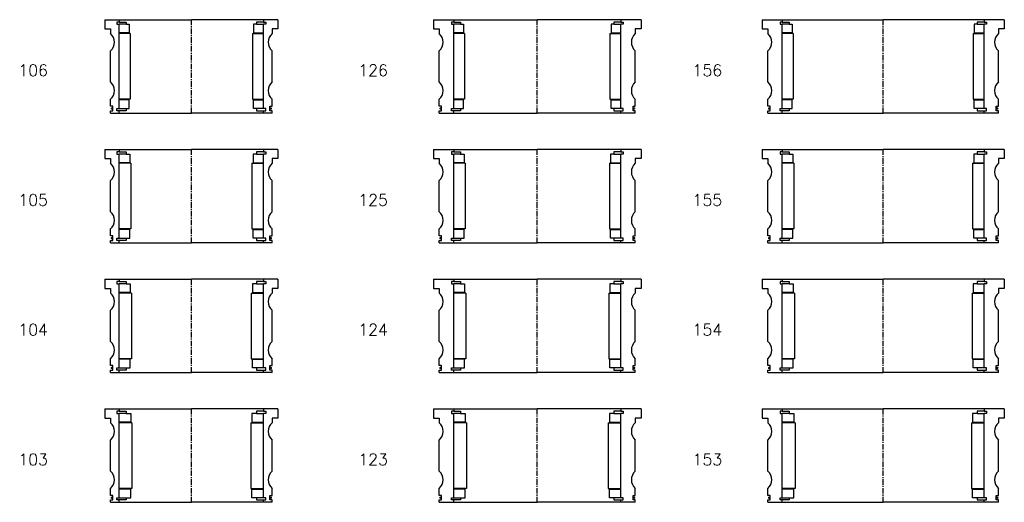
# Model space of a CAD drawing. Extents: x -2018 to 705, y -3434 to 3626.
# Tile 26 of 29: x -149 to 705, y 1746 to 2164. Entities that reach past the tile are written whole.
import ezdxf

# ---------------------------------------------------------------- set-up
doc = ezdxf.new("R2010")
doc.units = 0
doc.header["$LTSCALE"] = 0.15
doc.linetypes.add('CENTER', pattern=[50.8, 31.75, -6.35, 6.35, -6.35])
doc.layers.get('0').update_dxf_attribs({"linetype": 'CONTINUOUS'})
doc.layers.add('CENTER', color=9, linetype='CENTER')
doc.styles.add('ROMANS', font='romans')

# ---------------------------------------------------------------- blocks, each defined once
blk = doc.blocks.new('6S156T')
for p, q in [((-105, 40.5), (-87.5, 40.5)), ((-105, 40.5), (-105, 32.5)), ((-87.5, 38.5), (-89.5, 38.5)), ((-89.5, 38.5), (-89.5, 36.5)), ((-89.5, 36.5), (-87.5, 36.5)), ((-87.5, 40.5), (0, 40.5)), ((-87.5, 40.5), (-87.5, 38.5)), ((-87.5, 38.5), (-81.5, 38.5)), ((-87.5, -36.5), (-87.5, 36.5)), ((-81.5, 36.5), (-87.5, 36.5)), ((-81.5, 38.5), (-81.5, 36.5)), ((-81.5, 36.5), (-79, 36.5)), ((-79, 36.5), (-79, 29)), ((87.5, 40.5), (0, 40.5)), ((81.5, 36.5), (79, 36.5)), ((79, 36.5), (79, 29)), ((87.5, 38.5), (81.5, 38.5)), ((81.5, 38.5), (81.5, 36.5)), ((81.5, 36.5), (87.5, 36.5)), ((87.5, 40.5), (87.5, 38.5)), ((105, 40.5), (87.5, 40.5)), ((87.5, 38.5), (89.5, 38.5)), ((89.5, 36.5), (87.5, 36.5)), ((87.5, -36.5), (87.5, 36.5)), ((89.5, 38.5), (89.5, 36.5)), ((105, 40.5), (105, 32.5)), ((-105, 32.5), (-100, 32.5)), ((-100, 32.5), (-100, 28.5)), ((-79, 29), (-87.5, 29)), ((-78, 28.5), (-87.5, 28.5)), ((-78, 28.5), (-78, -28.5)), ((78, 28.5), (78, -28.5)), ((78, 28.5), (87.5, 28.5)), ((79, 29), (87.5, 29)), ((100, 32.5), (100, 28.5)), ((105, 32.5), (100, 32.5)), ((-100, -13.5), (-100, 13.5)), ((100, -13.5), (100, 13.5)), ((-100, -34.5), (-100, -28.5)), ((-78, -28.5), (-87.5, -28.5)), ((-79, -29), (-87.5, -29)), ((-79, -36.5), (-79, -29)), ((78, -28.5), (87.5, -28.5)), ((79, -36.5), (79, -29)), ((79, -29), (87.5, -29)), ((100, -34.5), (100, -28.5)), ((-98, -34.5), (-100, -34.5)), ((-100, -40.5), (-100, -38.5)), ((-100, -38.5), (-98, -38.5)), ((-100, -40.5), (-87.5, -40.5)), ((-98, -38.5), (-98, -34.5)), ((-89.5, -38.5), (-89.5, -36.5)), ((-89.5, -36.5), (-87.5, -36.5)), ((-87.5, -38.5), (-89.5, -38.5)), ((-87.5, -36.5), (-81.5, -36.5)), ((-87.5, -40.5), (-87.5, -38.5)), ((-81.5, -38.5), (-87.5, -38.5)), ((-87.5, -40.5), (0, -40.5)), ((-81.5, -36.5), (-81.5, -38.5)), ((-81.5, -36.5), (-79, -36.5)), ((87.5, -40.5), (0, -40.5)), ((81.5, -36.5), (79, -36.5)), ((87.5, -36.5), (81.5, -36.5)), ((81.5, -36.5), (81.5, -38.5)), ((81.5, -38.5), (87.5, -38.5)), ((89.5, -36.5), (87.5, -36.5)), ((87.5, -40.5), (87.5, -38.5)), ((87.5, -38.5), (89.5, -38.5)), ((100, -40.5), (87.5, -40.5)), ((89.5, -38.5), (89.5, -36.5)), ((98, -38.5), (98, -34.5)), ((98, -34.5), (100, -34.5)), ((100, -38.5), (98, -38.5)), ((100, -40.5), (100, -38.5))]:
    blk.add_line(p, q)
at = {"const_width": 0.95}
for points in [[(-98.45, -36.52, -1), (-99.5, -36.52, -1)], [(98.45, -36.52, 1), (99.5, -36.52, 1)]]:
    blk.add_lwpolyline(points, format="xyb", close=True, dxfattribs=at)
for centre, start, end in [((-106.61, 21), 311.40962, 48.59038), ((106.61, 21), 131.40962, 228.59038), ((-106.61, -21), 311.40962, 48.59038), ((106.61, -21), 131.40962, 228.59038)]:
    blk.add_arc(centre, 10, start, end)
at = {"layer": 'CENTER'}
blk.add_line((0, -40.5), (0, 40.5), dxfattribs=at)
blk = doc.blocks.new('6S155T')
for p, q in [((-105, 40.5), (-87.5, 40.5)), ((-105, 40.5), (-105, 32.5)), ((-87.5, 38.5), (-89.5, 38.5)), ((-89.5, 38.5), (-89.5, 36.5)), ((-89.5, 36.5), (-87.5, 36.5)), ((-87.5, 40.5), (0, 40.5)), ((-87.5, 40.5), (-87.5, 38.5)), ((-87.5, 38.5), (-81.5, 38.5)), ((-87.5, -36.5), (-87.5, 36.5)), ((-81.5, 36.5), (-87.5, 36.5)), ((-81.5, 38.5), (-81.5, 36.5)), ((-81.5, 36.5), (-78.5, 36.5)), ((-78.5, 36.5), (-78.5, 29)), ((87.5, 40.5), (0, 40.5)), ((81.5, 36.5), (78.5, 36.5)), ((78.5, 36.5), (78.5, 29)), ((87.5, 38.5), (81.5, 38.5)), ((81.5, 38.5), (81.5, 36.5)), ((81.5, 36.5), (87.5, 36.5)), ((87.5, 40.5), (87.5, 38.5)), ((105, 40.5), (87.5, 40.5)), ((87.5, 38.5), (89.5, 38.5)), ((89.5, 36.5), (87.5, 36.5)), ((87.5, -36.5), (87.5, 36.5)), ((89.5, 38.5), (89.5, 36.5)), ((105, 40.5), (105, 32.5)), ((-105, 32.5), (-100, 32.5)), ((-100, 32.5), (-100, 28.5)), ((-78.5, 29), (-87.5, 29)), ((-77.5, 28.5), (-87.5, 28.5)), ((-77.5, 28.5), (-77.5, -28.5)), ((77.5, 28.5), (77.5, -28.5)), ((77.5, 28.5), (87.5, 28.5)), ((78.5, 29), (87.5, 29)), ((100, 32.5), (100, 28.5)), ((105, 32.5), (100, 32.5)), ((-100, -13.5), (-100, 13.5)), ((100, -13.5), (100, 13.5)), ((-100, -34.5), (-100, -28.5)), ((-77.5, -28.5), (-87.5, -28.5)), ((-78.5, -29), (-87.5, -29)), ((-78.5, -36.5), (-78.5, -29)), ((77.5, -28.5), (87.5, -28.5)), ((78.5, -36.5), (78.5, -29)), ((78.5, -29), (87.5, -29)), ((100, -34.5), (100, -28.5)), ((-98, -34.5), (-100, -34.5)), ((-100, -40.5), (-100, -38.5)), ((-100, -38.5), (-98, -38.5)), ((-100, -40.5), (-87.5, -40.5)), ((-98, -38.5), (-98, -34.5)), ((-89.5, -38.5), (-89.5, -36.5)), ((-89.5, -36.5), (-87.5, -36.5)), ((-87.5, -38.5), (-89.5, -38.5)), ((-87.5, -36.5), (-81.5, -36.5)), ((-87.5, -40.5), (-87.5, -38.5)), ((-81.5, -38.5), (-87.5, -38.5)), ((-87.5, -40.5), (0, -40.5)), ((-81.5, -36.5), (-81.5, -38.5)), ((-81.5, -36.5), (-78.5, -36.5)), ((87.5, -40.5), (0, -40.5)), ((81.5, -36.5), (78.5, -36.5)), ((87.5, -36.5), (81.5, -36.5)), ((81.5, -36.5), (81.5, -38.5)), ((81.5, -38.5), (87.5, -38.5)), ((89.5, -36.5), (87.5, -36.5)), ((87.5, -40.5), (87.5, -38.5)), ((87.5, -38.5), (89.5, -38.5)), ((100, -40.5), (87.5, -40.5)), ((89.5, -38.5), (89.5, -36.5)), ((98, -38.5), (98, -34.5)), ((98, -34.5), (100, -34.5)), ((100, -38.5), (98, -38.5)), ((100, -40.5), (100, -38.5))]:
    blk.add_line(p, q)
at = {"const_width": 0.95}
for points in [[(-98.45, -36.52, -1), (-99.5, -36.52, -1)], [(98.45, -36.52, 1), (99.5, -36.52, 1)]]:
    blk.add_lwpolyline(points, format="xyb", close=True, dxfattribs=at)
for centre, start, end in [((-106.61, 21), 311.40962, 48.59038), ((106.61, 21), 131.40962, 228.59038), ((-106.61, -21), 311.40962, 48.59038), ((106.61, -21), 131.40962, 228.59038)]:
    blk.add_arc(centre, 10, start, end)
at = {"layer": 'CENTER'}
blk.add_line((0, -40.5), (0, 40.5), dxfattribs=at)
blk = doc.blocks.new('6S154T')
for p, q in [((-105, 40.5), (-87.5, 40.5)), ((-105, 40.5), (-105, 32.5)), ((-87.5, 38.5), (-89.5, 38.5)), ((-89.5, 38.5), (-89.5, 36.5)), ((-89.5, 36.5), (-87.5, 36.5)), ((-87.5, 40.5), (0, 40.5)), ((-87.5, 40.5), (-87.5, 38.5)), ((-87.5, 38.5), (-81.5, 38.5)), ((-87.5, -36.5), (-87.5, 36.5)), ((-81.5, 36.5), (-87.5, 36.5)), ((-81.5, 38.5), (-81.5, 36.5)), ((-81.5, 36.5), (-78, 36.5)), ((-78, 36.5), (-78, 29)), ((87.5, 40.5), (0, 40.5)), ((81.5, 36.5), (78, 36.5)), ((78, 36.5), (78, 29)), ((87.5, 38.5), (81.5, 38.5)), ((81.5, 38.5), (81.5, 36.5)), ((81.5, 36.5), (87.5, 36.5)), ((87.5, 40.5), (87.5, 38.5)), ((105, 40.5), (87.5, 40.5)), ((87.5, 38.5), (89.5, 38.5)), ((89.5, 36.5), (87.5, 36.5)), ((87.5, -36.5), (87.5, 36.5)), ((89.5, 38.5), (89.5, 36.5)), ((105, 40.5), (105, 32.5)), ((-105, 32.5), (-100, 32.5)), ((-100, 32.5), (-100, 28.5)), ((-78, 29), (-87.5, 29)), ((-77, 28.5), (-87.5, 28.5)), ((-77, 28.5), (-77, -28.5)), ((77, 28.5), (77, -28.5)), ((77, 28.5), (87.5, 28.5)), ((78, 29), (87.5, 29)), ((100, 32.5), (100, 28.5)), ((105, 32.5), (100, 32.5)), ((-100, -13.5), (-100, 13.5)), ((100, -13.5), (100, 13.5)), ((-100, -34.5), (-100, -28.5)), ((-77, -28.5), (-87.5, -28.5)), ((-78, -29), (-87.5, -29)), ((-78, -36.5), (-78, -29)), ((77, -28.5), (87.5, -28.5)), ((78, -36.5), (78, -29)), ((78, -29), (87.5, -29)), ((100, -34.5), (100, -28.5)), ((-98, -34.5), (-100, -34.5)), ((-100, -40.5), (-100, -38.5)), ((-100, -38.5), (-98, -38.5)), ((-100, -40.5), (-87.5, -40.5)), ((-98, -38.5), (-98, -34.5)), ((-89.5, -38.5), (-89.5, -36.5)), ((-89.5, -36.5), (-87.5, -36.5)), ((-87.5, -38.5), (-89.5, -38.5)), ((-87.5, -36.5), (-81.5, -36.5)), ((-87.5, -40.5), (-87.5, -38.5)), ((-81.5, -38.5), (-87.5, -38.5)), ((-87.5, -40.5), (0, -40.5)), ((-81.5, -36.5), (-81.5, -38.5)), ((-81.5, -36.5), (-78, -36.5)), ((87.5, -40.5), (0, -40.5)), ((81.5, -36.5), (78, -36.5)), ((87.5, -36.5), (81.5, -36.5)), ((81.5, -36.5), (81.5, -38.5)), ((81.5, -38.5), (87.5, -38.5)), ((89.5, -36.5), (87.5, -36.5)), ((87.5, -40.5), (87.5, -38.5)), ((87.5, -38.5), (89.5, -38.5)), ((100, -40.5), (87.5, -40.5)), ((89.5, -38.5), (89.5, -36.5)), ((98, -38.5), (98, -34.5)), ((98, -34.5), (100, -34.5)), ((100, -38.5), (98, -38.5)), ((100, -40.5), (100, -38.5))]:
    blk.add_line(p, q)
at = {"const_width": 0.95}
for points in [[(-98.45, -36.52, -1), (-99.5, -36.52, -1)], [(98.45, -36.52, 1), (99.5, -36.52, 1)]]:
    blk.add_lwpolyline(points, format="xyb", close=True, dxfattribs=at)
for centre, start, end in [((-106.61, 21), 311.40962, 48.59038), ((106.61, 21), 131.40962, 228.59038), ((-106.61, -21), 311.40962, 48.59038), ((106.61, -21), 131.40962, 228.59038)]:
    blk.add_arc(centre, 10, start, end)
at = {"layer": 'CENTER'}
blk.add_line((0, -40.5), (0, 40.5), dxfattribs=at)
blk = doc.blocks.new('6S153T')
for p, q in [((-105, 40.5), (-87.5, 40.5)), ((-105, 40.5), (-105, 32.5)), ((-87.5, 38.5), (-89.5, 38.5)), ((-89.5, 38.5), (-89.5, 36.5)), ((-89.5, 36.5), (-87.5, 36.5)), ((-87.5, 40.5), (0, 40.5)), ((-87.5, 40.5), (-87.5, 38.5)), ((-87.5, 38.5), (-81.5, 38.5)), ((-87.5, -36.5), (-87.5, 36.5)), ((-81.5, 36.5), (-87.5, 36.5)), ((-81.5, 38.5), (-81.5, 36.5)), ((-81.5, 36.5), (-77.5, 36.5)), ((-77.5, 36.5), (-77.5, 29)), ((87.5, 40.5), (0, 40.5)), ((81.5, 36.5), (77.5, 36.5)), ((77.5, 36.5), (77.5, 29)), ((87.5, 38.5), (81.5, 38.5)), ((81.5, 38.5), (81.5, 36.5)), ((81.5, 36.5), (87.5, 36.5)), ((87.5, 40.5), (87.5, 38.5)), ((105, 40.5), (87.5, 40.5)), ((87.5, 38.5), (89.5, 38.5)), ((89.5, 36.5), (87.5, 36.5)), ((87.5, -36.5), (87.5, 36.5)), ((89.5, 38.5), (89.5, 36.5)), ((105, 40.5), (105, 32.5)), ((-105, 32.5), (-100, 32.5)), ((-100, 32.5), (-100, 28.5)), ((-77.5, 29), (-87.5, 29)), ((-76.5, 28.5), (-87.5, 28.5)), ((-76.5, 28.5), (-76.5, -28.5)), ((76.5, 28.5), (76.5, -28.5)), ((76.5, 28.5), (87.5, 28.5)), ((77.5, 29), (87.5, 29)), ((100, 32.5), (100, 28.5)), ((105, 32.5), (100, 32.5)), ((-100, -13.5), (-100, 13.5)), ((100, -13.5), (100, 13.5)), ((-100, -34.5), (-100, -28.5)), ((-76.5, -28.5), (-87.5, -28.5)), ((-77.5, -29), (-87.5, -29)), ((-77.5, -36.5), (-77.5, -29)), ((76.5, -28.5), (87.5, -28.5)), ((77.5, -36.5), (77.5, -29)), ((77.5, -29), (87.5, -29)), ((100, -34.5), (100, -28.5)), ((-98, -34.5), (-100, -34.5)), ((-100, -40.5), (-100, -38.5)), ((-100, -38.5), (-98, -38.5)), ((-100, -40.5), (-87.5, -40.5)), ((-98, -38.5), (-98, -34.5)), ((-89.5, -38.5), (-89.5, -36.5)), ((-89.5, -36.5), (-87.5, -36.5)), ((-87.5, -38.5), (-89.5, -38.5)), ((-87.5, -36.5), (-81.5, -36.5)), ((-87.5, -40.5), (-87.5, -38.5)), ((-81.5, -38.5), (-87.5, -38.5)), ((-87.5, -40.5), (0, -40.5)), ((-81.5, -36.5), (-81.5, -38.5)), ((-81.5, -36.5), (-77.5, -36.5)), ((87.5, -40.5), (0, -40.5)), ((81.5, -36.5), (77.5, -36.5)), ((87.5, -36.5), (81.5, -36.5)), ((81.5, -36.5), (81.5, -38.5)), ((81.5, -38.5), (87.5, -38.5)), ((89.5, -36.5), (87.5, -36.5)), ((87.5, -40.5), (87.5, -38.5)), ((87.5, -38.5), (89.5, -38.5)), ((100, -40.5), (87.5, -40.5)), ((89.5, -38.5), (89.5, -36.5)), ((98, -38.5), (98, -34.5)), ((98, -34.5), (100, -34.5)), ((100, -38.5), (98, -38.5)), ((100, -40.5), (100, -38.5))]:
    blk.add_line(p, q)
at = {"const_width": 0.95}
for points in [[(-98.45, -36.52, -1), (-99.5, -36.52, -1)], [(98.45, -36.52, 1), (99.5, -36.52, 1)]]:
    blk.add_lwpolyline(points, format="xyb", close=True, dxfattribs=at)
for centre, start, end in [((-106.61, 21), 311.40962, 48.59038), ((106.61, 21), 131.40962, 228.59038), ((-106.61, -21), 311.40962, 48.59038), ((106.61, -21), 131.40962, 228.59038)]:
    blk.add_arc(centre, 10, start, end)
at = {"layer": 'CENTER'}
blk.add_line((0, -40.5), (0, 40.5), dxfattribs=at)
blk = doc.blocks.new('6S126T')
for p, q in [((-90, 40.5), (-72.5, 40.5)), ((-90, 40.5), (-90, 32.5)), ((-72.5, 38.5), (-74.5, 38.5)), ((-74.5, 38.5), (-74.5, 36.5)), ((-74.5, 36.5), (-72.5, 36.5)), ((-72.5, 40.5), (0, 40.5)), ((-72.5, 40.5), (-72.5, 38.5)), ((-72.5, 38.5), (-66.5, 38.5)), ((-72.5, -36.5), (-72.5, 36.5)), ((-66.5, 36.5), (-72.5, 36.5)), ((-66.5, 38.5), (-66.5, 36.5)), ((-66.5, 36.5), (-64, 36.5)), ((-64, 36.5), (-64, 29)), ((72.5, 40.5), (0, 40.5)), ((66.5, 36.5), (64, 36.5)), ((64, 36.5), (64, 29)), ((72.5, 38.5), (66.5, 38.5)), ((66.5, 38.5), (66.5, 36.5)), ((66.5, 36.5), (72.5, 36.5)), ((72.5, 40.5), (72.5, 38.5)), ((90, 40.5), (72.5, 40.5)), ((72.5, 38.5), (74.5, 38.5)), ((74.5, 36.5), (72.5, 36.5)), ((72.5, -36.5), (72.5, 36.5)), ((74.5, 38.5), (74.5, 36.5)), ((90, 40.5), (90, 32.5)), ((-90, 32.5), (-85, 32.5)), ((-85, 32.5), (-85, 28.5)), ((-64, 29), (-72.5, 29)), ((-63, 28.5), (-72.5, 28.5)), ((-63, 28.5), (-63, -28.5)), ((63, 28.5), (63, -28.5)), ((63, 28.5), (72.5, 28.5)), ((64, 29), (72.5, 29)), ((85, 32.5), (85, 28.5)), ((90, 32.5), (85, 32.5)), ((-85, -13.5), (-85, 13.5)), ((85, -13.5), (85, 13.5)), ((-85, -34.5), (-85, -28.5)), ((-63, -28.5), (-72.5, -28.5)), ((-64, -29), (-72.5, -29)), ((-64, -36.5), (-64, -29)), ((63, -28.5), (72.5, -28.5)), ((64, -36.5), (64, -29)), ((64, -29), (72.5, -29)), ((85, -34.5), (85, -28.5)), ((-83, -34.5), (-85, -34.5)), ((-85, -40.5), (-85, -38.5)), ((-85, -38.5), (-83, -38.5)), ((-85, -40.5), (-72.5, -40.5)), ((-83, -38.5), (-83, -34.5)), ((-74.5, -38.5), (-74.5, -36.5)), ((-74.5, -36.5), (-72.5, -36.5)), ((-72.5, -38.5), (-74.5, -38.5)), ((-72.5, -36.5), (-66.5, -36.5)), ((-72.5, -40.5), (-72.5, -38.5)), ((-66.5, -38.5), (-72.5, -38.5)), ((-72.5, -40.5), (0, -40.5)), ((-66.5, -36.5), (-66.5, -38.5)), ((-66.5, -36.5), (-64, -36.5)), ((72.5, -40.5), (0, -40.5)), ((66.5, -36.5), (64, -36.5)), ((72.5, -36.5), (66.5, -36.5)), ((66.5, -36.5), (66.5, -38.5)), ((66.5, -38.5), (72.5, -38.5)), ((74.5, -36.5), (72.5, -36.5)), ((72.5, -40.5), (72.5, -38.5)), ((72.5, -38.5), (74.5, -38.5)), ((85, -40.5), (72.5, -40.5)), ((74.5, -38.5), (74.5, -36.5)), ((83, -38.5), (83, -34.5)), ((83, -34.5), (85, -34.5)), ((85, -38.5), (83, -38.5)), ((85, -40.5), (85, -38.5))]:
    blk.add_line(p, q)
at = {"const_width": 0.95}
for points in [[(-83.45, -36.52, -1), (-84.5, -36.52, -1)], [(83.45, -36.52, 1), (84.5, -36.52, 1)]]:
    blk.add_lwpolyline(points, format="xyb", close=True, dxfattribs=at)
for centre, start, end in [((-91.61, 21), 311.40962, 48.59038), ((91.61, 21), 131.40962, 228.59038), ((-91.61, -21), 311.40962, 48.59038), ((91.61, -21), 131.40962, 228.59038)]:
    blk.add_arc(centre, 10, start, end)
at = {"layer": 'CENTER'}
blk.add_line((0, -40.5), (0, 40.5), dxfattribs=at)
blk = doc.blocks.new('6S125T')
for p, q in [((-90, 40.5), (-72.5, 40.5)), ((-90, 40.5), (-90, 32.5)), ((-72.5, 38.5), (-74.5, 38.5)), ((-74.5, 38.5), (-74.5, 36.5)), ((-74.5, 36.5), (-72.5, 36.5)), ((-72.5, 40.5), (0, 40.5)), ((-72.5, 40.5), (-72.5, 38.5)), ((-72.5, 38.5), (-66.5, 38.5)), ((-72.5, -36.5), (-72.5, 36.5)), ((-66.5, 36.5), (-72.5, 36.5)), ((-66.5, 38.5), (-66.5, 36.5)), ((-66.5, 36.5), (-63.5, 36.5)), ((-63.5, 36.5), (-63.5, 29)), ((72.5, 40.5), (0, 40.5)), ((66.5, 36.5), (63.5, 36.5)), ((63.5, 36.5), (63.5, 29)), ((72.5, 38.5), (66.5, 38.5)), ((66.5, 38.5), (66.5, 36.5)), ((66.5, 36.5), (72.5, 36.5)), ((72.5, 40.5), (72.5, 38.5)), ((90, 40.5), (72.5, 40.5)), ((72.5, 38.5), (74.5, 38.5)), ((74.5, 36.5), (72.5, 36.5)), ((72.5, -36.5), (72.5, 36.5)), ((74.5, 38.5), (74.5, 36.5)), ((90, 40.5), (90, 32.5)), ((-90, 32.5), (-85, 32.5)), ((-85, 32.5), (-85, 28.5)), ((-63.5, 29), (-72.5, 29)), ((-62.5, 28.5), (-72.5, 28.5)), ((-62.5, 28.5), (-62.5, -28.5)), ((62.5, 28.5), (62.5, -28.5)), ((62.5, 28.5), (72.5, 28.5)), ((63.5, 29), (72.5, 29)), ((85, 32.5), (85, 28.5)), ((90, 32.5), (85, 32.5)), ((-85, -13.5), (-85, 13.5)), ((85, -13.5), (85, 13.5)), ((-85, -34.5), (-85, -28.5)), ((-62.5, -28.5), (-72.5, -28.5)), ((-63.5, -29), (-72.5, -29)), ((-63.5, -36.5), (-63.5, -29)), ((62.5, -28.5), (72.5, -28.5)), ((63.5, -36.5), (63.5, -29)), ((63.5, -29), (72.5, -29)), ((85, -34.5), (85, -28.5)), ((-83, -34.5), (-85, -34.5)), ((-85, -40.5), (-85, -38.5)), ((-85, -38.5), (-83, -38.5)), ((-85, -40.5), (-72.5, -40.5)), ((-83, -38.5), (-83, -34.5)), ((-74.5, -38.5), (-74.5, -36.5)), ((-74.5, -36.5), (-72.5, -36.5)), ((-72.5, -38.5), (-74.5, -38.5)), ((-72.5, -36.5), (-66.5, -36.5)), ((-72.5, -40.5), (-72.5, -38.5)), ((-66.5, -38.5), (-72.5, -38.5)), ((-72.5, -40.5), (0, -40.5)), ((-66.5, -36.5), (-66.5, -38.5)), ((-66.5, -36.5), (-63.5, -36.5)), ((72.5, -40.5), (0, -40.5)), ((66.5, -36.5), (63.5, -36.5)), ((72.5, -36.5), (66.5, -36.5)), ((66.5, -36.5), (66.5, -38.5)), ((66.5, -38.5), (72.5, -38.5)), ((74.5, -36.5), (72.5, -36.5)), ((72.5, -40.5), (72.5, -38.5)), ((72.5, -38.5), (74.5, -38.5)), ((85, -40.5), (72.5, -40.5)), ((74.5, -38.5), (74.5, -36.5)), ((83, -38.5), (83, -34.5)), ((83, -34.5), (85, -34.5)), ((85, -38.5), (83, -38.5)), ((85, -40.5), (85, -38.5))]:
    blk.add_line(p, q)
at = {"const_width": 0.95}
for points in [[(-83.45, -36.52, -1), (-84.5, -36.52, -1)], [(83.45, -36.52, 1), (84.5, -36.52, 1)]]:
    blk.add_lwpolyline(points, format="xyb", close=True, dxfattribs=at)
for centre, start, end in [((-91.61, 21), 311.40962, 48.59038), ((91.61, 21), 131.40962, 228.59038), ((-91.61, -21), 311.40962, 48.59038), ((91.61, -21), 131.40962, 228.59038)]:
    blk.add_arc(centre, 10, start, end)
at = {"layer": 'CENTER'}
blk.add_line((0, -40.5), (0, 40.5), dxfattribs=at)
blk = doc.blocks.new('6S124T')
for p, q in [((-90, 40.5), (-72.5, 40.5)), ((-90, 40.5), (-90, 32.5)), ((-72.5, 38.5), (-74.5, 38.5)), ((-74.5, 38.5), (-74.5, 36.5)), ((-74.5, 36.5), (-72.5, 36.5)), ((-72.5, 40.5), (0, 40.5)), ((-72.5, 40.5), (-72.5, 38.5)), ((-72.5, 38.5), (-66.5, 38.5)), ((-72.5, -36.5), (-72.5, 36.5)), ((-66.5, 36.5), (-72.5, 36.5)), ((-66.5, 38.5), (-66.5, 36.5)), ((-66.5, 36.5), (-63, 36.5)), ((-63, 36.5), (-63, 29)), ((72.5, 40.5), (0, 40.5)), ((66.5, 36.5), (63, 36.5)), ((63, 36.5), (63, 29)), ((72.5, 38.5), (66.5, 38.5)), ((66.5, 38.5), (66.5, 36.5)), ((66.5, 36.5), (72.5, 36.5)), ((72.5, 40.5), (72.5, 38.5)), ((90, 40.5), (72.5, 40.5)), ((72.5, 38.5), (74.5, 38.5)), ((74.5, 36.5), (72.5, 36.5)), ((72.5, -36.5), (72.5, 36.5)), ((74.5, 38.5), (74.5, 36.5)), ((90, 40.5), (90, 32.5)), ((-90, 32.5), (-85, 32.5)), ((-85, 32.5), (-85, 28.5)), ((-63, 29), (-72.5, 29)), ((-62, 28.5), (-72.5, 28.5)), ((-62, 28.5), (-62, -28.5)), ((62, 28.5), (62, -28.5)), ((62, 28.5), (72.5, 28.5)), ((63, 29), (72.5, 29)), ((85, 32.5), (85, 28.5)), ((90, 32.5), (85, 32.5)), ((-85, -13.5), (-85, 13.5)), ((85, -13.5), (85, 13.5)), ((-85, -34.5), (-85, -28.5)), ((-62, -28.5), (-72.5, -28.5)), ((-63, -29), (-72.5, -29)), ((-63, -36.5), (-63, -29)), ((62, -28.5), (72.5, -28.5)), ((63, -36.5), (63, -29)), ((63, -29), (72.5, -29)), ((85, -34.5), (85, -28.5)), ((-83, -34.5), (-85, -34.5)), ((-85, -40.5), (-85, -38.5)), ((-85, -38.5), (-83, -38.5)), ((-85, -40.5), (-72.5, -40.5)), ((-83, -38.5), (-83, -34.5)), ((-74.5, -38.5), (-74.5, -36.5)), ((-74.5, -36.5), (-72.5, -36.5)), ((-72.5, -38.5), (-74.5, -38.5)), ((-72.5, -36.5), (-66.5, -36.5)), ((-72.5, -40.5), (-72.5, -38.5)), ((-66.5, -38.5), (-72.5, -38.5)), ((-72.5, -40.5), (0, -40.5)), ((-66.5, -36.5), (-66.5, -38.5)), ((-66.5, -36.5), (-63, -36.5)), ((72.5, -40.5), (0, -40.5)), ((66.5, -36.5), (63, -36.5)), ((72.5, -36.5), (66.5, -36.5)), ((66.5, -36.5), (66.5, -38.5)), ((66.5, -38.5), (72.5, -38.5)), ((74.5, -36.5), (72.5, -36.5)), ((72.5, -40.5), (72.5, -38.5)), ((72.5, -38.5), (74.5, -38.5)), ((85, -40.5), (72.5, -40.5)), ((74.5, -38.5), (74.5, -36.5)), ((83, -38.5), (83, -34.5)), ((83, -34.5), (85, -34.5)), ((85, -38.5), (83, -38.5)), ((85, -40.5), (85, -38.5))]:
    blk.add_line(p, q)
at = {"const_width": 0.95}
for points in [[(-83.45, -36.52, -1), (-84.5, -36.52, -1)], [(83.45, -36.52, 1), (84.5, -36.52, 1)]]:
    blk.add_lwpolyline(points, format="xyb", close=True, dxfattribs=at)
for centre, start, end in [((-91.61, 21), 311.40962, 48.59038), ((91.61, 21), 131.40962, 228.59038), ((-91.61, -21), 311.40962, 48.59038), ((91.61, -21), 131.40962, 228.59038)]:
    blk.add_arc(centre, 10, start, end)
at = {"layer": 'CENTER'}
blk.add_line((0, -40.5), (0, 40.5), dxfattribs=at)
blk = doc.blocks.new('6S123T')
for p, q in [((-90, 40.5), (-72.5, 40.5)), ((-90, 40.5), (-90, 32.5)), ((-72.5, 38.5), (-74.5, 38.5)), ((-74.5, 38.5), (-74.5, 36.5)), ((-74.5, 36.5), (-72.5, 36.5)), ((-72.5, 40.5), (0, 40.5)), ((-72.5, 40.5), (-72.5, 38.5)), ((-72.5, 38.5), (-66.5, 38.5)), ((-72.5, -36.5), (-72.5, 36.5)), ((-66.5, 36.5), (-72.5, 36.5)), ((-66.5, 38.5), (-66.5, 36.5)), ((-66.5, 36.5), (-62.5, 36.5)), ((-62.5, 36.5), (-62.5, 29)), ((72.5, 40.5), (0, 40.5)), ((66.5, 36.5), (62.5, 36.5)), ((62.5, 36.5), (62.5, 29)), ((72.5, 38.5), (66.5, 38.5)), ((66.5, 38.5), (66.5, 36.5)), ((66.5, 36.5), (72.5, 36.5)), ((72.5, 40.5), (72.5, 38.5)), ((90, 40.5), (72.5, 40.5)), ((72.5, 38.5), (74.5, 38.5)), ((74.5, 36.5), (72.5, 36.5)), ((72.5, -36.5), (72.5, 36.5)), ((74.5, 38.5), (74.5, 36.5)), ((90, 40.5), (90, 32.5)), ((-90, 32.5), (-85, 32.5)), ((-85, 32.5), (-85, 28.5)), ((-62.5, 29), (-72.5, 29)), ((-61.5, 28.5), (-72.5, 28.5)), ((-61.5, 28.5), (-61.5, -28.5)), ((61.5, 28.5), (61.5, -28.5)), ((61.5, 28.5), (72.5, 28.5)), ((62.5, 29), (72.5, 29)), ((85, 32.5), (85, 28.5)), ((90, 32.5), (85, 32.5)), ((-85, -13.5), (-85, 13.5)), ((85, -13.5), (85, 13.5)), ((-85, -34.5), (-85, -28.5)), ((-61.5, -28.5), (-72.5, -28.5)), ((-62.5, -29), (-72.5, -29)), ((-62.5, -36.5), (-62.5, -29)), ((61.5, -28.5), (72.5, -28.5)), ((62.5, -36.5), (62.5, -29)), ((62.5, -29), (72.5, -29)), ((85, -34.5), (85, -28.5)), ((-83, -34.5), (-85, -34.5)), ((-85, -40.5), (-85, -38.5)), ((-85, -38.5), (-83, -38.5)), ((-85, -40.5), (-72.5, -40.5)), ((-83, -38.5), (-83, -34.5)), ((-74.5, -38.5), (-74.5, -36.5)), ((-74.5, -36.5), (-72.5, -36.5)), ((-72.5, -38.5), (-74.5, -38.5)), ((-72.5, -36.5), (-66.5, -36.5)), ((-72.5, -40.5), (-72.5, -38.5)), ((-66.5, -38.5), (-72.5, -38.5)), ((-72.5, -40.5), (0, -40.5)), ((-66.5, -36.5), (-66.5, -38.5)), ((-66.5, -36.5), (-62.5, -36.5)), ((72.5, -40.5), (0, -40.5)), ((66.5, -36.5), (62.5, -36.5)), ((72.5, -36.5), (66.5, -36.5)), ((66.5, -36.5), (66.5, -38.5)), ((66.5, -38.5), (72.5, -38.5)), ((74.5, -36.5), (72.5, -36.5)), ((72.5, -40.5), (72.5, -38.5)), ((72.5, -38.5), (74.5, -38.5)), ((85, -40.5), (72.5, -40.5)), ((74.5, -38.5), (74.5, -36.5)), ((83, -38.5), (83, -34.5)), ((83, -34.5), (85, -34.5)), ((85, -38.5), (83, -38.5)), ((85, -40.5), (85, -38.5))]:
    blk.add_line(p, q)
at = {"const_width": 0.95}
for points in [[(-83.45, -36.52, -1), (-84.5, -36.52, -1)], [(83.45, -36.52, 1), (84.5, -36.52, 1)]]:
    blk.add_lwpolyline(points, format="xyb", close=True, dxfattribs=at)
for centre, start, end in [((-91.61, 21), 311.40962, 48.59038), ((91.61, 21), 131.40962, 228.59038), ((-91.61, -21), 311.40962, 48.59038), ((91.61, -21), 131.40962, 228.59038)]:
    blk.add_arc(centre, 10, start, end)
at = {"layer": 'CENTER'}
blk.add_line((0, -40.5), (0, 40.5), dxfattribs=at)
blk = doc.blocks.new('6S106T')
for p, q in [((-75, 40.5), (-62.5, 40.5)), ((-75, 40.5), (-75, 32.5)), ((-62.5, 38.5), (-64.5, 38.5)), ((-64.5, 38.5), (-64.5, 36.5)), ((-64.5, 36.5), (-62.5, 36.5)), ((-62.5, 40.5), (0, 40.5)), ((-62.5, 40.5), (-62.5, 38.5)), ((-62.5, 38.5), (-56.5, 38.5)), ((-62.5, -36.5), (-62.5, 36.5)), ((-56.5, 36.5), (-62.5, 36.5)), ((-56.5, 38.5), (-56.5, 36.5)), ((-56.5, 36.5), (-54, 36.5)), ((-54, 36.5), (-54, 29)), ((62.5, 40.5), (0, 40.5)), ((56.5, 36.5), (54, 36.5)), ((54, 36.5), (54, 29)), ((62.5, 38.5), (56.5, 38.5)), ((56.5, 38.5), (56.5, 36.5)), ((56.5, 36.5), (62.5, 36.5)), ((62.5, 40.5), (62.5, 38.5)), ((75, 40.5), (62.5, 40.5)), ((62.5, 38.5), (64.5, 38.5)), ((64.5, 36.5), (62.5, 36.5)), ((62.5, -36.5), (62.5, 36.5)), ((64.5, 38.5), (64.5, 36.5)), ((75, 40.5), (75, 32.5)), ((-75, 32.5), (-70, 32.5)), ((-70, 32.5), (-70, 28.5)), ((-54, 29), (-62.5, 29)), ((-53, 28.5), (-62.5, 28.5)), ((-53, 28.5), (-53, -28.5)), ((53, 28.5), (53, -28.5)), ((53, 28.5), (62.5, 28.5)), ((54, 29), (62.5, 29)), ((70, 32.5), (70, 28.5)), ((75, 32.5), (70, 32.5)), ((-70, -13.5), (-70, 13.5)), ((70, -13.5), (70, 13.5)), ((-70, -34.5), (-70, -28.5)), ((-53, -28.5), (-62.5, -28.5)), ((-54, -29), (-62.5, -29)), ((-54, -36.5), (-54, -29)), ((53, -28.5), (62.5, -28.5)), ((54, -36.5), (54, -29)), ((54, -29), (62.5, -29)), ((70, -34.5), (70, -28.5)), ((-68, -34.5), (-70, -34.5)), ((-70, -40.5), (-70, -38.5)), ((-70, -38.5), (-68, -38.5)), ((-70, -40.5), (-62.5, -40.5)), ((-68, -38.5), (-68, -34.5)), ((-64.5, -38.5), (-64.5, -36.5)), ((-64.5, -36.5), (-62.5, -36.5)), ((-62.5, -38.5), (-64.5, -38.5)), ((-62.5, -36.5), (-56.5, -36.5)), ((-62.5, -40.5), (-62.5, -38.5)), ((-56.5, -38.5), (-62.5, -38.5)), ((-62.5, -40.5), (0, -40.5)), ((-56.5, -36.5), (-56.5, -38.5)), ((-56.5, -36.5), (-54, -36.5)), ((62.5, -40.5), (0, -40.5)), ((56.5, -36.5), (54, -36.5)), ((62.5, -36.5), (56.5, -36.5)), ((56.5, -36.5), (56.5, -38.5)), ((56.5, -38.5), (62.5, -38.5)), ((64.5, -36.5), (62.5, -36.5)), ((62.5, -40.5), (62.5, -38.5)), ((62.5, -38.5), (64.5, -38.5)), ((70, -40.5), (62.5, -40.5)), ((64.5, -38.5), (64.5, -36.5)), ((68, -38.5), (68, -34.5)), ((68, -34.5), (70, -34.5)), ((70, -38.5), (68, -38.5)), ((70, -40.5), (70, -38.5))]:
    blk.add_line(p, q)
at = {"const_width": 0.95}
for points in [[(-68.45, -36.52, -1), (-69.5, -36.52, -1)], [(68.45, -36.52, 1), (69.5, -36.52, 1)]]:
    blk.add_lwpolyline(points, format="xyb", close=True, dxfattribs=at)
for centre, start, end in [((-76.61, 21), 311.40962, 48.59038), ((76.61, 21), 131.40962, 228.59038), ((-76.61, -21), 311.40962, 48.59038), ((76.61, -21), 131.40962, 228.59038)]:
    blk.add_arc(centre, 10, start, end)
at = {"layer": 'CENTER'}
blk.add_line((0, -40.5), (0, 40.5), dxfattribs=at)
blk = doc.blocks.new('6S105T')
for p, q in [((-75, 40.5), (-62.5, 40.5)), ((-75, 40.5), (-75, 32.5)), ((-62.5, 38.5), (-64.5, 38.5)), ((-64.5, 38.5), (-64.5, 36.5)), ((-64.5, 36.5), (-62.5, 36.5)), ((-62.5, 40.5), (0, 40.5)), ((-62.5, 40.5), (-62.5, 38.5)), ((-62.5, 38.5), (-56.5, 38.5)), ((-62.5, -36.5), (-62.5, 36.5)), ((-56.5, 36.5), (-62.5, 36.5)), ((-56.5, 38.5), (-56.5, 36.5)), ((-56.5, 36.5), (-53.5, 36.5)), ((-53.5, 36.5), (-53.5, 29)), ((62.5, 40.5), (0, 40.5)), ((56.5, 36.5), (53.5, 36.5)), ((53.5, 36.5), (53.5, 29)), ((62.5, 38.5), (56.5, 38.5)), ((56.5, 38.5), (56.5, 36.5)), ((56.5, 36.5), (62.5, 36.5)), ((62.5, 40.5), (62.5, 38.5)), ((75, 40.5), (62.5, 40.5)), ((62.5, 38.5), (64.5, 38.5)), ((64.5, 36.5), (62.5, 36.5)), ((62.5, -36.5), (62.5, 36.5)), ((64.5, 38.5), (64.5, 36.5)), ((75, 40.5), (75, 32.5)), ((-75, 32.5), (-70, 32.5)), ((-70, 32.5), (-70, 28.5)), ((-53.5, 29), (-62.5, 29)), ((-52.5, 28.5), (-62.5, 28.5)), ((-52.5, 28.5), (-52.5, -28.5)), ((52.5, 28.5), (52.5, -28.5)), ((52.5, 28.5), (62.5, 28.5)), ((53.5, 29), (62.5, 29)), ((70, 32.5), (70, 28.5)), ((75, 32.5), (70, 32.5)), ((-70, -13.5), (-70, 13.5)), ((70, -13.5), (70, 13.5)), ((-70, -34.5), (-70, -28.5)), ((-52.5, -28.5), (-62.5, -28.5)), ((-53.5, -29), (-62.5, -29)), ((-53.5, -36.5), (-53.5, -29)), ((52.5, -28.5), (62.5, -28.5)), ((53.5, -36.5), (53.5, -29)), ((53.5, -29), (62.5, -29)), ((70, -34.5), (70, -28.5)), ((-68, -34.5), (-70, -34.5)), ((-70, -40.5), (-70, -38.5)), ((-70, -38.5), (-68, -38.5)), ((-70, -40.5), (-62.5, -40.5)), ((-68, -38.5), (-68, -34.5)), ((-64.5, -38.5), (-64.5, -36.5)), ((-64.5, -36.5), (-62.5, -36.5)), ((-62.5, -38.5), (-64.5, -38.5)), ((-62.5, -36.5), (-56.5, -36.5)), ((-62.5, -40.5), (-62.5, -38.5)), ((-56.5, -38.5), (-62.5, -38.5)), ((-62.5, -40.5), (0, -40.5)), ((-56.5, -36.5), (-56.5, -38.5)), ((-56.5, -36.5), (-53.5, -36.5)), ((62.5, -40.5), (0, -40.5)), ((56.5, -36.5), (53.5, -36.5)), ((62.5, -36.5), (56.5, -36.5)), ((56.5, -36.5), (56.5, -38.5)), ((56.5, -38.5), (62.5, -38.5)), ((64.5, -36.5), (62.5, -36.5)), ((62.5, -40.5), (62.5, -38.5)), ((62.5, -38.5), (64.5, -38.5)), ((70, -40.5), (62.5, -40.5)), ((64.5, -38.5), (64.5, -36.5)), ((68, -38.5), (68, -34.5)), ((68, -34.5), (70, -34.5)), ((70, -38.5), (68, -38.5)), ((70, -40.5), (70, -38.5))]:
    blk.add_line(p, q)
at = {"const_width": 0.95}
for points in [[(-68.45, -36.52, -1), (-69.5, -36.52, -1)], [(68.45, -36.52, 1), (69.5, -36.52, 1)]]:
    blk.add_lwpolyline(points, format="xyb", close=True, dxfattribs=at)
for centre, start, end in [((-76.61, 21), 311.40962, 48.59038), ((76.61, 21), 131.40962, 228.59038), ((-76.61, -21), 311.40962, 48.59038), ((76.61, -21), 131.40962, 228.59038)]:
    blk.add_arc(centre, 10, start, end)
at = {"layer": 'CENTER'}
blk.add_line((0, -40.5), (0, 40.5), dxfattribs=at)
blk = doc.blocks.new('6S104T')
for p, q in [((-75, 40.5), (-62.5, 40.5)), ((-75, 40.5), (-75, 32.5)), ((-62.5, 38.5), (-64.5, 38.5)), ((-64.5, 38.5), (-64.5, 36.5)), ((-64.5, 36.5), (-62.5, 36.5)), ((-62.5, 40.5), (0, 40.5)), ((-62.5, 40.5), (-62.5, 38.5)), ((-62.5, 38.5), (-56.5, 38.5)), ((-62.5, -36.5), (-62.5, 36.5)), ((-56.5, 36.5), (-62.5, 36.5)), ((-56.5, 38.5), (-56.5, 36.5)), ((-56.5, 36.5), (-53, 36.5)), ((-53, 36.5), (-53, 29)), ((62.5, 40.5), (0, 40.5)), ((56.5, 36.5), (53, 36.5)), ((53, 36.5), (53, 29)), ((62.5, 38.5), (56.5, 38.5)), ((56.5, 38.5), (56.5, 36.5)), ((56.5, 36.5), (62.5, 36.5)), ((62.5, 40.5), (62.5, 38.5)), ((75, 40.5), (62.5, 40.5)), ((62.5, 38.5), (64.5, 38.5)), ((64.5, 36.5), (62.5, 36.5)), ((62.5, -36.5), (62.5, 36.5)), ((64.5, 38.5), (64.5, 36.5)), ((75, 40.5), (75, 32.5)), ((-75, 32.5), (-70, 32.5)), ((-70, 32.5), (-70, 28.5)), ((-53, 29), (-62.5, 29)), ((-52, 28.5), (-62.5, 28.5)), ((-52, 28.5), (-52, -28.5)), ((52, 28.5), (52, -28.5)), ((52, 28.5), (62.5, 28.5)), ((53, 29), (62.5, 29)), ((70, 32.5), (70, 28.5)), ((75, 32.5), (70, 32.5)), ((-70, -13.5), (-70, 13.5)), ((70, -13.5), (70, 13.5)), ((-70, -34.5), (-70, -28.5)), ((-52, -28.5), (-62.5, -28.5)), ((-53, -29), (-62.5, -29)), ((-53, -36.5), (-53, -29)), ((52, -28.5), (62.5, -28.5)), ((53, -36.5), (53, -29)), ((53, -29), (62.5, -29)), ((70, -34.5), (70, -28.5)), ((-68, -34.5), (-70, -34.5)), ((-70, -40.5), (-70, -38.5)), ((-70, -38.5), (-68, -38.5)), ((-70, -40.5), (-62.5, -40.5)), ((-68, -38.5), (-68, -34.5)), ((-64.5, -38.5), (-64.5, -36.5)), ((-64.5, -36.5), (-62.5, -36.5)), ((-62.5, -38.5), (-64.5, -38.5)), ((-62.5, -36.5), (-56.5, -36.5)), ((-62.5, -40.5), (-62.5, -38.5)), ((-56.5, -38.5), (-62.5, -38.5)), ((-62.5, -40.5), (0, -40.5)), ((-56.5, -36.5), (-56.5, -38.5)), ((-56.5, -36.5), (-53, -36.5)), ((62.5, -40.5), (0, -40.5)), ((56.5, -36.5), (53, -36.5)), ((62.5, -36.5), (56.5, -36.5)), ((56.5, -36.5), (56.5, -38.5)), ((56.5, -38.5), (62.5, -38.5)), ((64.5, -36.5), (62.5, -36.5)), ((62.5, -40.5), (62.5, -38.5)), ((62.5, -38.5), (64.5, -38.5)), ((70, -40.5), (62.5, -40.5)), ((64.5, -38.5), (64.5, -36.5)), ((68, -38.5), (68, -34.5)), ((68, -34.5), (70, -34.5)), ((70, -38.5), (68, -38.5)), ((70, -40.5), (70, -38.5))]:
    blk.add_line(p, q)
at = {"const_width": 0.95}
for points in [[(-68.45, -36.52, -1), (-69.5, -36.52, -1)], [(68.45, -36.52, 1), (69.5, -36.52, 1)]]:
    blk.add_lwpolyline(points, format="xyb", close=True, dxfattribs=at)
for centre, start, end in [((-76.61, 21), 311.40962, 48.59038), ((76.61, 21), 131.40962, 228.59038), ((-76.61, -21), 311.40962, 48.59038), ((76.61, -21), 131.40962, 228.59038)]:
    blk.add_arc(centre, 10, start, end)
at = {"layer": 'CENTER'}
blk.add_line((0, -40.5), (0, 40.5), dxfattribs=at)
blk = doc.blocks.new('6S103T')
for p, q in [((-75, 40.5), (-62.5, 40.5)), ((-75, 40.5), (-75, 32.5)), ((-62.5, 38.5), (-64.5, 38.5)), ((-64.5, 38.5), (-64.5, 36.5)), ((-64.5, 36.5), (-62.5, 36.5)), ((-62.5, 40.5), (0, 40.5)), ((-62.5, 40.5), (-62.5, 38.5)), ((-62.5, 38.5), (-56.5, 38.5)), ((-62.5, -36.5), (-62.5, 36.5)), ((-56.5, 36.5), (-62.5, 36.5)), ((-56.5, 38.5), (-56.5, 36.5)), ((-56.5, 36.5), (-52.5, 36.5)), ((-52.5, 36.5), (-52.5, 29)), ((62.5, 40.5), (0, 40.5)), ((56.5, 36.5), (52.5, 36.5)), ((52.5, 36.5), (52.5, 29)), ((62.5, 38.5), (56.5, 38.5)), ((56.5, 38.5), (56.5, 36.5)), ((56.5, 36.5), (62.5, 36.5)), ((62.5, 40.5), (62.5, 38.5)), ((75, 40.5), (62.5, 40.5)), ((62.5, 38.5), (64.5, 38.5)), ((64.5, 36.5), (62.5, 36.5)), ((62.5, -36.5), (62.5, 36.5)), ((64.5, 38.5), (64.5, 36.5)), ((75, 40.5), (75, 32.5)), ((-75, 32.5), (-70, 32.5)), ((-70, 32.5), (-70, 28.5)), ((-52.5, 29), (-62.5, 29)), ((-51.5, 28.5), (-62.5, 28.5)), ((-51.5, 28.5), (-51.5, -28.5)), ((51.5, 28.5), (51.5, -28.5)), ((51.5, 28.5), (62.5, 28.5)), ((52.5, 29), (62.5, 29)), ((70, 32.5), (70, 28.5)), ((75, 32.5), (70, 32.5)), ((-70, -13.5), (-70, 13.5)), ((70, -13.5), (70, 13.5)), ((-70, -34.5), (-70, -28.5)), ((-51.5, -28.5), (-62.5, -28.5)), ((-52.5, -29), (-62.5, -29)), ((-52.5, -36.5), (-52.5, -29)), ((51.5, -28.5), (62.5, -28.5)), ((52.5, -36.5), (52.5, -29)), ((52.5, -29), (62.5, -29)), ((70, -34.5), (70, -28.5)), ((-68, -34.5), (-70, -34.5)), ((-70, -40.5), (-70, -38.5)), ((-70, -38.5), (-68, -38.5)), ((-70, -40.5), (-62.5, -40.5)), ((-68, -38.5), (-68, -34.5)), ((-64.5, -38.5), (-64.5, -36.5)), ((-64.5, -36.5), (-62.5, -36.5)), ((-62.5, -38.5), (-64.5, -38.5)), ((-62.5, -36.5), (-56.5, -36.5)), ((-62.5, -40.5), (-62.5, -38.5)), ((-56.5, -38.5), (-62.5, -38.5)), ((-62.5, -40.5), (0, -40.5)), ((-56.5, -36.5), (-56.5, -38.5)), ((-56.5, -36.5), (-52.5, -36.5)), ((62.5, -40.5), (0, -40.5)), ((56.5, -36.5), (52.5, -36.5)), ((62.5, -36.5), (56.5, -36.5)), ((56.5, -36.5), (56.5, -38.5)), ((56.5, -38.5), (62.5, -38.5)), ((64.5, -36.5), (62.5, -36.5)), ((62.5, -40.5), (62.5, -38.5)), ((62.5, -38.5), (64.5, -38.5)), ((70, -40.5), (62.5, -40.5)), ((64.5, -38.5), (64.5, -36.5)), ((68, -38.5), (68, -34.5)), ((68, -34.5), (70, -34.5)), ((70, -38.5), (68, -38.5)), ((70, -40.5), (70, -38.5))]:
    blk.add_line(p, q)
at = {"const_width": 0.95}
for points in [[(-68.45, -36.52, -1), (-69.5, -36.52, -1)], [(68.45, -36.52, 1), (69.5, -36.52, 1)]]:
    blk.add_lwpolyline(points, format="xyb", close=True, dxfattribs=at)
for centre, start, end in [((-76.61, 21), 311.40962, 48.59038), ((76.61, 21), 131.40962, 228.59038), ((-76.61, -21), 311.40962, 48.59038), ((76.61, -21), 131.40962, 228.59038)]:
    blk.add_arc(centre, 10, start, end)
at = {"layer": 'CENTER'}
blk.add_line((0, -40.5), (0, 40.5), dxfattribs=at)

msp = doc.modelspace()

# ---------------------------------------------------------------- block references
for name, p in [('6S106T', (0, 2123.5)), ('6S126T', (300, 2123.5)), ('6S156T', (600, 2123.5)), ('6S105T', (0, 2011)), ('6S125T', (300, 2011)), ('6S155T', (600, 2011)), ('6S104T', (0, 1898.5)), ('6S124T', (300, 1898.5)), ('6S154T', (600, 1898.5)), ('6S103T', (0, 1786)), ('6S123T', (300, 1786)), ('6S153T', (600, 1786))]:
    msp.add_blockref(name, p)

# ---------------------------------------------------------------- texts
at = {"style": 'ROMANS'}
for s, p in [('106', (-150.08, 2115.12)), ('126', (144.74, 2115.12)), ('156', (434.64, 2115.12)), ('105', (-150.08, 2002.62)), ('125', (144.74, 2002.62)), ('155', (434.64, 2002.62)), ('104', (-150.08, 1890.12)), ('124', (144.74, 1890.12)), ('154', (434.64, 1890.12)), ('103', (-150.08, 1777.62)), ('123', (144.74, 1777.62)), ('153', (434.64, 1777.62))]:
    msp.add_text(s, height=10, dxfattribs=at).set_placement(p)

doc.saveas('drawing.dxf')
